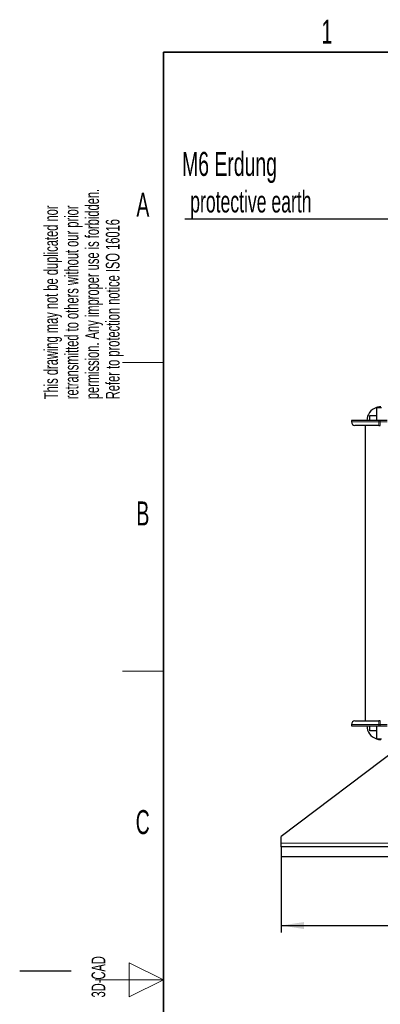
# Model space of a CAD drawing. Header units: millimetres. Extents: x 5 to 418, y 2 to 292.
# Tile 9 of 41: x 5 to 58, y 144 to 287. Entities that reach past the tile are written whole.
import ezdxf

# ---------------------------------------------------------------- set-up
doc = ezdxf.new("R2010")
doc.units = ezdxf.units.MM
doc.layers.add('SLD-0', color=7, linetype='Continuous')
doc.styles.add('SLDTEXTSTYLE0', font='TXT', dxfattribs={"width": 0.605})
doc.dimstyles.new('SLDDIMSTYLE0', dxfattribs={"dimtxt": 3.5, "dimasz": 3.302, "dimexe": 0, "dimexo": 0.0625, "dimgap": 0.875, "dimtad": 1, "dimlfac": 2, "dimrnd": 1e-09, "dimzin": 12, "dimdsep": 46, "dimtxsty": 'SLDTEXTSTYLE0', "dimsah": 1, "dimcen": 0.09, "dimadec": 0, "dimazin": 3, "dimtfac": 1, "dimtofl": 0, "dimtmove": 0, "dimatfit": 3, "dimfxl": 1, "dimfrac": 2, "dimtolj": 1, "dimtzin": 12, "dimarcsym": 0})

# ---------------------------------------------------------------- blocks, each defined once
blk = doc.blocks.new('SW_NOTE_0')
at = {"layer": 'SLD-0', "color": 0, "char_height": 2, "attachment_point": 1, "rotation": 90, "style": 'SLDTEXTSTYLE0'}
for s, insert in [('permission. Any improper use is forbidden.', (3.42, 0)), ('retransmitted to others without our prior', (0.42, 0)), ('This drawing may not be duplicated nor', (-2.58, 0)), ('Refer to protection notice ISO 16016', (6.42, 0))]:
    blk.add_mtext(s, dxfattribs=dict(at, insert=insert))
blk = doc.blocks.new('_D')
at = {"layer": 'SLD-0'}
for p, q in [((43.18, 165.17), (43.18, 154.17)), ((152.68, 165.17), (152.68, 154.17)), ((43.18, 155.17), (152.68, 155.17))]:
    blk.add_line(p, q, dxfattribs=at)
for points in [[(43.18, 155.17), (46.49, 154.66), (46.49, 155.67)], [(152.68, 155.17), (149.38, 155.67), (149.38, 154.66)]]:
    blk.add_solid(points, dxfattribs=at)
at = {"layer": 'SLD-0', "insert": (93.92, 159.68), "char_height": 3.5, "attachment_point": 1, "style": 'SLDTEXTSTYLE0'}
blk.add_mtext('219', dxfattribs=at)
blk = doc.blocks.new('SW_NOTE_0_14')
at = {"layer": 'SLD-0', "color": 0}
blk.add_line((-30.44, 0), (0, 0), dxfattribs=at)
at = {"layer": 'SLD-0', "color": 0, "attachment_point": 1, "style": 'SLDTEXTSTYLE0'}
for s, insert, char_height in [('M6 Erdung', (-30.87, 9.76), 3.5), ('protective earth', (-29.68, 4.1), 3.175)]:
    blk.add_mtext(s, dxfattribs=dict(at, insert=insert, char_height=char_height))

msp = doc.modelspace()

# ---------------------------------------------------------------- linework, layer by layer
at = {"color": 7, "linetype": 'Continuous', "lineweight": 25}
for p, q in [((57.0601, 230.6912), (57.0596, 230.6912)), ((57.0596, 230.6912), (57.0596, 228.7912)), ((57.0601, 230.6912), (57.8096, 230.6912)), ((53.4346, 228.7912), (53.4346, 228.5912)), ((57.4346, 228.7912), (53.4346, 228.7912)), ((56.0846, 229.5412), (57.0596, 229.5412)), ((56.0846, 228.7912), (56.0846, 229.5412)), ((57.6346, 228.7912), (57.4346, 228.7912)), ((58.6346, 228.7912), (57.6346, 228.7912)), ((55.4346, 228.0912), (55.4346, 184.9912)), ((57.4346, 228.0912), (57.6346, 228.0912)), ((53.4346, 184.4912), (53.4346, 184.2912)), ((53.4346, 184.2912), (57.4346, 184.2912)), ((56.0846, 183.5412), (56.0846, 184.2912)), ((57.0596, 184.2912), (57.0596, 182.3912)), ((57.6346, 184.9912), (57.4346, 184.9912)), ((57.4346, 184.2912), (57.6346, 184.2912)), ((57.6346, 184.2912), (58.6346, 184.2912)), ((57.0596, 183.5412), (56.0846, 183.5412)), ((57.0596, 182.3912), (57.0601, 182.3912)), ((57.0601, 182.3912), (57.8096, 182.3912)), ((60.4346, 181.1662), (43.1846, 168.1662)), ((43.1846, 167.1662), (43.1846, 168.1662)), ((43.1846, 166.6662), (43.1846, 167.1662)), ((152.6846, 166.6662), (43.1846, 166.6662)), ((43.1846, 166.6662), (43.1846, 165.1662)), ((152.6846, 165.1662), (43.1846, 165.1662))]:
    msp.add_line(p, q, dxfattribs=at)
at = {"color": 7, "linetype": 'Continuous', "lineweight": 18}
for p, q in [((53.4346, 228.5912), (57.4346, 228.5912)), ((57.4346, 228.5912), (57.4346, 228.7912)), ((57.4346, 228.0912), (57.4346, 228.5912)), ((57.6346, 228.5912), (57.4346, 228.5912)), ((57.6346, 228.7912), (57.6346, 228.5912)), ((57.6346, 228.5912), (57.6346, 228.0912)), ((57.6346, 228.5912), (58.6346, 228.5912)), ((57.4346, 184.4912), (53.4346, 184.4912)), ((57.4346, 184.4912), (57.4346, 184.9912)), ((57.4346, 184.4912), (57.6346, 184.4912)), ((57.4346, 184.2912), (57.4346, 184.4912)), ((57.6346, 184.9912), (57.6346, 184.4912)), ((58.6346, 184.4912), (57.6346, 184.4912)), ((57.6346, 184.4912), (57.6346, 184.2912)), ((91.6635, 167.1662), (43.1846, 167.1662))]:
    msp.add_line(p, q, dxfattribs=at)
at = {"color": 7, "linetype": 'Continuous', "lineweight": 25}
for centre, radius, start, end in [((57.6846, 228.7912), 2, 108.209957, 180), ((57.6846, 228.7912), 2, 90, 108.194872), ((53.9346, 228.5912), 0.5, 180, 270), ((53.9346, 184.4912), 0.5, 90, 180), ((57.6846, 184.2912), 2, 180, 251.790043), ((57.6846, 184.2912), 2, 251.805128, 270)]:
    msp.add_arc(centre, radius, start, end, dxfattribs=at)
for points in [[(57.4346, 228.0912), (56.9943, 228.0912), (56.317, 228.0912), (55.5022, 228.0912), (54.9414, 228.0912), (54.4897, 228.0912), (54.0533, 228.0912), (53.9814, 228.0912), (53.9346, 228.0912)], [(53.9346, 184.9912), (53.9814, 184.9912), (54.0533, 184.9912), (54.4897, 184.9912), (54.9414, 184.9912), (55.5022, 184.9912), (56.317, 184.9912), (56.9943, 184.9912), (57.4346, 184.9912)]]:
    msp.add_open_spline(points, degree=3, knots=[0, 0, 0, 0, 0.23945684, 0.36836066, 0.5, 0.63163934, 0.76054316, 1, 1, 1, 1], dxfattribs=at)
at = {"layer": 'SLD-0', "lineweight": 35}
for p, q in [((408, 282.5), (26, 282.5)), ((26, 282.5), (26, 12))]:
    msp.add_line(p, q, dxfattribs=at)
at = {"layer": 'SLD-0', "lineweight": 18}
for p, q in [((20, 237.25), (26, 237.25)), ((20, 192.25), (26, 192.25)), ((26, 147.25), (21, 149.75)), ((21, 149.75), (21, 144.75)), ((16, 147.25), (26, 147.25)), ((21, 144.75), (26, 147.25))]:
    msp.add_line(p, q, dxfattribs=at)
at = {"layer": 'SLD-0'}
msp.add_line((12.5, 148.5), (5, 148.5), dxfattribs=at)

# ---------------------------------------------------------------- block references
for name, p in [('SW_NOTE_0', (11.1564, 231.9088)), ('SW_NOTE_0_14', (59.5679, 258.208))]:
    msp.add_blockref(name, p, dxfattribs=at)

# ---------------------------------------------------------------- texts
at = {"layer": 'SLD-0', "char_height": 3.5, "attachment_point": 2, "style": 'SLDTEXTSTYLE0'}
for s, insert in [('1', (49.8527, 287.243)), ('A', (22.9816, 262.0011)), ('B', (22.9816, 217.0011)), ('C', (22.9597, 172.0011))]:
    msp.add_mtext(s, dxfattribs=dict(at, insert=insert))
at = {"layer": 'SLD-0', "insert": (15.4939, 144.6806), "char_height": 2, "attachment_point": 1, "rotation": 90, "style": 'SLDTEXTSTYLE0'}
msp.add_mtext('3D-CAD', dxfattribs=at)

# ---------------------------------------------------------------- dimensions: what is measured, and where the dimension line sits
at = {"layer": 'SLD-0'}
dim = msp.add_linear_dim(base=(152.6846, 155.1662), p1=(43.1846, 165.1662), p2=(152.6846, 165.1662), dimstyle='SLDDIMSTYLE0', dxfattribs=at)
dim.commit()
dim.dimension.update_dxf_attribs({"geometry": '_D', "text_midpoint": (97.9346, 155.1662), "dimtype": 160})

doc.saveas('drawing.dxf')
